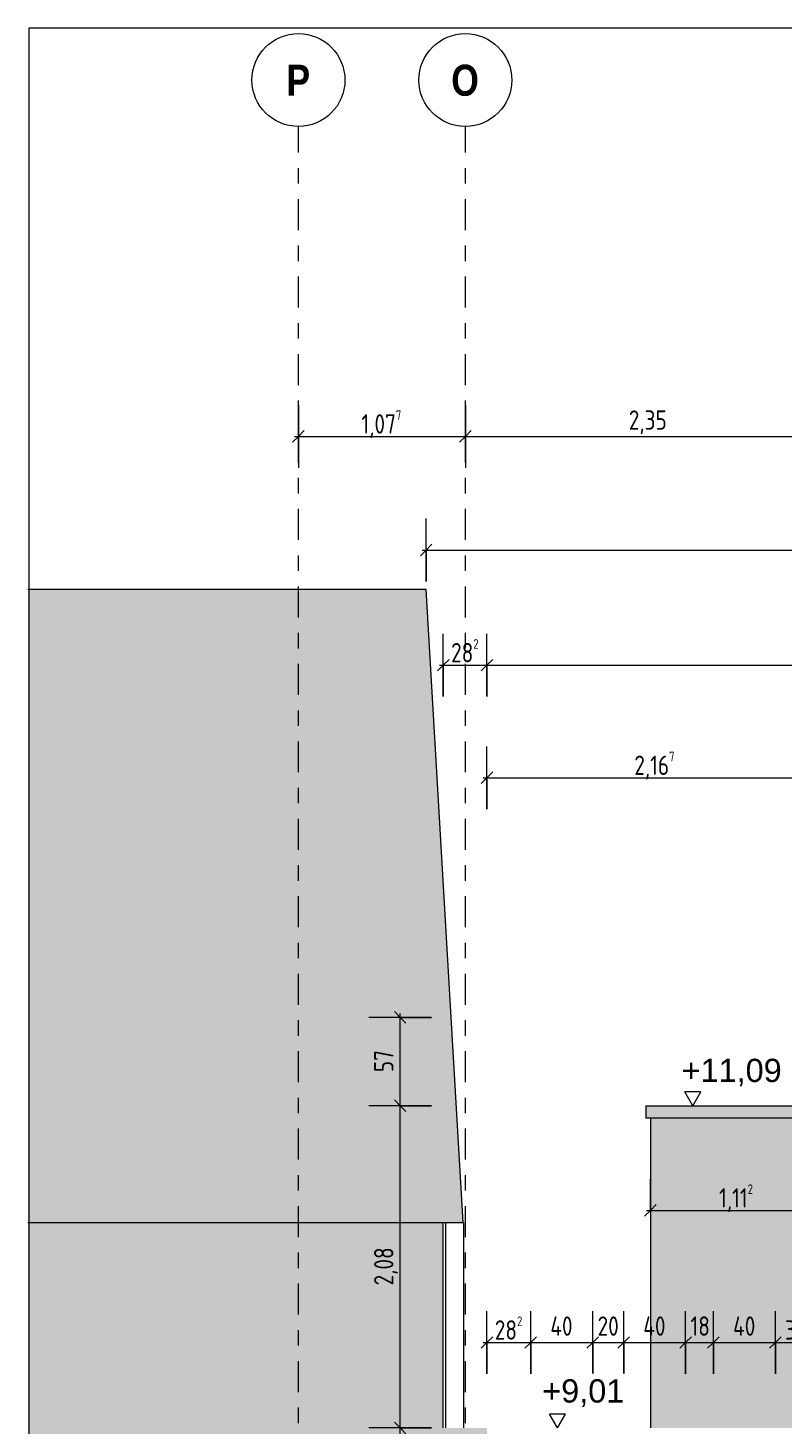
# Model space of a CAD drawing. Header units: metres. Extents: x -25 to 103, y -11 to 869.
# Tile 19 of 86: x -25.16 to -20.29, y 6.24 to 15.25. Entities that reach past the tile are written whole.
import ezdxf

# ---------------------------------------------------------------- set-up
doc = ezdxf.new("R2010")
doc.units = ezdxf.units.M
doc.header["$XCLIPFRAME"] = 2
doc.linetypes.add('_Rasterlinie_', pattern=[0.375, 0.2, -0.05, 0.075, -0.05])
for name, color, linetype, lineweight in [('A_Bem', 7, 'Continuous', 5), ('A_Bem-50', 7, 'Continuous', 5), ('A_Detailelemente', 7, 'Continuous', 9), ('A_Geschossdecken', 7, 'Continuous', 5), ('A_Hoehenkoten', 124, 'Continuous', 5), ('A_Körper_Form', 7, 'Continuous', 5), ('A_Linien_Feine Linien', 7, 'Continuous', 5), ('A_Raster', 128, 'Continuous', 5), ('A_Scan-Pixelbild', 213, 'Continuous', 5), ('A_Wand', 244, 'Continuous', 5), ('A_Wände_Oberflächenschraffur', 244, 'Continuous', 5)]:
    doc.layers.add(name, color=color, linetype=linetype, lineweight=lineweight)
doc.styles.add('Arial', font='arial.ttf', dxfattribs={"height": 0.15})
doc.styles.add('Arial Narrow_B', font='txt', dxfattribs={"height": 0.2})
doc.styles.add('ISOCPEUR', font='isocpeur.ttf', dxfattribs={"width": 0.8, "height": 0.125})
doc.dimstyles.new('BLB-Standard_2_5_Aussen', dxfattribs={"dimscale": 0.3048, "dimtxt": 0.124498, "dimasz": 0.246063, "dimexe": 0.66437, "dimexo": 0.0625, "dimgap": 0.016404, "dimtad": 1, "dimrnd": 0.001, "dimzin": 0, "dimdsep": 46, "dimtxsty": 'ISOCPEUR', "dimblk1": 'OBLIQUE', "dimblk2": 'OBLIQUE', "dimsah": 1, "dimcen": 0.09, "dimdle": 0.082021, "dimazin": 0, "dimtfac": 1, "dimtdec": 4, "dimtix": 1, "dimtmove": 0, "dimatfit": 3, "dimfxl": 0.66437, "dimfxlon": 1, "dimtvp": 1, "dimtolj": 1, "dimtzin": 0, "dimarcsym": 2})
doc.dimstyles.new('BLB-Standard_2_5_Aussen_1', dxfattribs={"dimscale": 0.3048, "dimtxt": 0.124498, "dimasz": 0.246063, "dimexe": 0.66437, "dimexo": 0.0625, "dimgap": 0.016404, "dimtad": 1, "dimdec": 1, "dimlfac": 100, "dimrnd": 0.1, "dimdsep": 46, "dimtxsty": 'ISOCPEUR', "dimblk1": 'OBLIQUE', "dimblk2": 'OBLIQUE', "dimsah": 1, "dimcen": 0.09, "dimdle": 0.082021, "dimazin": 0, "dimtfac": 1, "dimtdec": 4, "dimtix": 1, "dimtmove": 0, "dimatfit": 3, "dimfxl": 0.66437, "dimfxlon": 1, "dimtvp": 1, "dimtolj": 1, "dimtzin": 0, "dimarcsym": 2})
picture_1 = doc.add_image_def('image1.jpg', size_in_pixel=(1792, 564))

# ---------------------------------------------------------------- blocks, each defined once
blk = doc.blocks.new('DIMBLOCK58-Ansicht Belderberg')
at = {"layer": 'A_Bem-50'}
for p, q in [((-22.193, 6.5642), (-22.193, 6.9692)), ((-21.9105, 6.5642), (-21.9105, 6.9692)), ((-22.218, 6.7667), (-21.9105, 6.7667)), ((-22.193, 6.7667), (-22.193, 6.5642)), ((-21.9105, 6.7667), (-21.9105, 6.5642))]:
    blk.add_line(p, q, dxfattribs=at)
at = {"layer": 'A_Bem-50', "lineweight": 9}
for p, q in [((-22.193, 6.7667), (-22.2305, 6.7292)), ((-22.193, 6.7667), (-22.1555, 6.8042)), ((-21.9105, 6.7667), (-21.948, 6.7292)), ((-21.9105, 6.7667), (-21.873, 6.8042))]:
    blk.add_line(p, q, dxfattribs=at)
at = {"layer": 'A_Bem-50', "color": 0, "insert": (-22.1427, 6.935), "char_height": 0.125, "width": 0.218106, "attachment_point": 1, "line_spacing_factor": 1.149209, "style": 'ISOCPEUR'}
blk.add_mtext('28\\A2\\H0.5x;\\S2^  ;\\H2x;', dxfattribs=at)
blk = doc.blocks.new('_Oblique')
at = {"color": 0, "linetype": 'ByBlock', "lineweight": -2}
blk.add_line((-0.5, -0.5), (0.5, 0.5), dxfattribs=at)
blk = doc.blocks.new('DIMBLOCK59-Ansicht Belderberg')
at = {"layer": 'A_Bem-50'}
for p, q in [((-21.9105, 6.5642), (-21.9105, 6.9692)), ((-21.5105, 6.5642), (-21.5105, 6.9692)), ((-21.9105, 6.7667), (-21.5105, 6.7667)), ((-21.9105, 6.7667), (-21.9105, 6.5642)), ((-21.5105, 6.7667), (-21.5105, 6.5642))]:
    blk.add_line(p, q, dxfattribs=at)
at = {"layer": 'A_Bem-50', "lineweight": 9}
for p, q in [((-21.9105, 6.7667), (-21.948, 6.7292)), ((-21.9105, 6.7667), (-21.873, 6.8042)), ((-21.5105, 6.7667), (-21.548, 6.7292)), ((-21.5105, 6.7667), (-21.473, 6.8042))]:
    blk.add_line(p, q, dxfattribs=at)
at = {"layer": 'A_Bem-50', "color": 0, "insert": (-21.784, 6.935), "char_height": 0.125, "width": 0.176277, "attachment_point": 1, "line_spacing_factor": 1.149209, "style": 'ISOCPEUR'}
blk.add_mtext('40', dxfattribs=at)
blk = doc.blocks.new('DIMBLOCK60-Ansicht Belderberg')
at = {"layer": 'A_Bem-50'}
for p, q in [((-21.5105, 6.5642), (-21.5105, 6.9692)), ((-21.3105, 6.5642), (-21.3105, 6.9692)), ((-21.5105, 6.7667), (-21.3105, 6.7667)), ((-21.5105, 6.7667), (-21.5105, 6.5642)), ((-21.3105, 6.7667), (-21.3105, 6.5642))]:
    blk.add_line(p, q, dxfattribs=at)
at = {"layer": 'A_Bem-50', "lineweight": 9}
for p, q in [((-21.5105, 6.7667), (-21.548, 6.7292)), ((-21.5105, 6.7667), (-21.473, 6.8042)), ((-21.3105, 6.7667), (-21.348, 6.7292)), ((-21.3105, 6.7667), (-21.273, 6.8042))]:
    blk.add_line(p, q, dxfattribs=at)
at = {"layer": 'A_Bem-50', "color": 0, "insert": (-21.479, 6.935), "char_height": 0.125, "width": 0.164326, "attachment_point": 1, "line_spacing_factor": 1.149209, "style": 'ISOCPEUR'}
blk.add_mtext('20', dxfattribs=at)
blk = doc.blocks.new('DIMBLOCK61-Ansicht Belderberg')
at = {"layer": 'A_Bem-50'}
for p, q in [((-21.3105, 6.5642), (-21.3105, 6.9692)), ((-20.9105, 6.5642), (-20.9105, 6.9692)), ((-21.3105, 6.7667), (-20.9105, 6.7667)), ((-21.3105, 6.7667), (-21.3105, 6.5642)), ((-20.9105, 6.7667), (-20.9105, 6.5642))]:
    blk.add_line(p, q, dxfattribs=at)
at = {"layer": 'A_Bem-50', "lineweight": 9}
for p, q in [((-21.3105, 6.7667), (-21.348, 6.7292)), ((-21.3105, 6.7667), (-21.273, 6.8042)), ((-20.9105, 6.7667), (-20.948, 6.7292)), ((-20.9105, 6.7667), (-20.873, 6.8042))]:
    blk.add_line(p, q, dxfattribs=at)
at = {"layer": 'A_Bem-50', "color": 0, "insert": (-21.184, 6.935), "char_height": 0.125, "width": 0.176277, "attachment_point": 1, "line_spacing_factor": 1.149209, "style": 'ISOCPEUR'}
blk.add_mtext('40', dxfattribs=at)
blk = doc.blocks.new('DIMBLOCK62-Ansicht Belderberg')
at = {"layer": 'A_Bem-50'}
for p, q in [((-20.9105, 6.5642), (-20.9105, 6.9692)), ((-20.7309, 6.5642), (-20.7309, 6.9692)), ((-20.9105, 6.7667), (-20.7309, 6.7667)), ((-20.9105, 6.7667), (-20.9105, 6.5642)), ((-20.7309, 6.7667), (-20.7309, 6.5642))]:
    blk.add_line(p, q, dxfattribs=at)
at = {"layer": 'A_Bem-50', "lineweight": 9}
for p, q in [((-20.9105, 6.7667), (-20.948, 6.7292)), ((-20.9105, 6.7667), (-20.873, 6.8042)), ((-20.7309, 6.7667), (-20.7684, 6.7292)), ((-20.7309, 6.7667), (-20.6934, 6.8042))]:
    blk.add_line(p, q, dxfattribs=at)
at = {"layer": 'A_Bem-50', "color": 0, "insert": (-20.8793, 6.935), "char_height": 0.125, "width": 0.140424, "attachment_point": 1, "line_spacing_factor": 1.149209, "style": 'ISOCPEUR'}
blk.add_mtext('18', dxfattribs=at)
blk = doc.blocks.new('DIMBLOCK63-Ansicht Belderberg')
at = {"layer": 'A_Bem-50'}
for p, q in [((-20.7309, 6.5642), (-20.7309, 6.9692)), ((-20.3309, 6.5642), (-20.3309, 6.9692)), ((-20.7309, 6.7667), (-20.3309, 6.7667)), ((-20.7309, 6.7667), (-20.7309, 6.5642)), ((-20.3309, 6.7667), (-20.3309, 6.5642))]:
    blk.add_line(p, q, dxfattribs=at)
at = {"layer": 'A_Bem-50', "lineweight": 9}
for p, q in [((-20.7309, 6.7667), (-20.7684, 6.7292)), ((-20.7309, 6.7667), (-20.6934, 6.8042)), ((-20.3309, 6.7667), (-20.3684, 6.7292)), ((-20.3309, 6.7667), (-20.2934, 6.8042))]:
    blk.add_line(p, q, dxfattribs=at)
at = {"layer": 'A_Bem-50', "color": 0, "insert": (-20.6044, 6.935), "char_height": 0.125, "width": 0.176277, "attachment_point": 1, "line_spacing_factor": 1.149209, "style": 'ISOCPEUR'}
blk.add_mtext('40', dxfattribs=at)
blk = doc.blocks.new('DIMBLOCK64-Ansicht Belderberg')
at = {"layer": 'A_Bem-50'}
for p, q in [((-20.3309, 6.5642), (-20.3309, 6.9692)), ((-20.0259, 6.9692), (-20.0259, 6.5642)), ((-20.0259, 6.7667), (-20.0259, 6.9692)), ((-20.3309, 6.7667), (-20.0009, 6.7667)), ((-20.3309, 6.7667), (-20.3309, 6.5642))]:
    blk.add_line(p, q, dxfattribs=at)
at = {"layer": 'A_Bem-50', "lineweight": 9}
for p, q in [((-20.3309, 6.7667), (-20.3684, 6.7292)), ((-20.3309, 6.7667), (-20.2934, 6.8042)), ((-20.0259, 6.7667), (-20.0634, 6.7292)), ((-20.0259, 6.7667), (-19.9884, 6.8042))]:
    blk.add_line(p, q, dxfattribs=at)
at = {"layer": 'A_Bem-50', "color": 0, "insert": (-20.2693, 6.935), "char_height": 0.125, "width": 0.218106, "attachment_point": 1, "line_spacing_factor": 1.149209, "style": 'ISOCPEUR'}
blk.add_mtext('30\\A2\\H0.5x;\\S5^  ;\\H2x;', dxfattribs=at)
blk = doc.blocks.new('DIMBLOCK190-Ansicht Belderberg')
at = {"layer": 'A_Bem-50', "lineweight": 9}
for p, q in [((-22.7534, 6.2149), (-22.7909, 6.2524)), ((-22.7534, 6.2149), (-22.7159, 6.1774)), ((-22.7534, 5.7349), (-22.7909, 5.7724)), ((-22.7534, 5.7349), (-22.7159, 5.6974))]:
    blk.add_line(p, q, dxfattribs=at)
at = {"layer": 'A_Bem-50'}
for p, q in [((-22.5509, 6.2149), (-22.9559, 6.2149)), ((-22.7534, 5.7349), (-22.7534, 6.2149)), ((-22.7534, 6.2149), (-22.5509, 6.2149)), ((-22.5509, 5.7349), (-22.9559, 5.7349)), ((-22.7534, 5.7349), (-22.5509, 5.7349))]:
    blk.add_line(p, q, dxfattribs=at)
at = {"layer": 'A_Bem-50', "color": 0, "insert": (-22.9217, 5.9015), "char_height": 0.125, "width": 0.176277, "attachment_point": 1, "rotation": 90, "line_spacing_factor": 1.149209, "style": 'ISOCPEUR'}
blk.add_mtext('48', dxfattribs=at)
blk = doc.blocks.new('DIMBLOCK191-Ansicht Belderberg')
at = {"layer": 'A_Bem-50'}
for p, q in [((-22.5509, 8.2949), (-22.9559, 8.2949)), ((-22.7534, 6.2149), (-22.7534, 8.2949)), ((-22.7534, 8.2949), (-22.5509, 8.2949)), ((-22.5509, 6.2149), (-22.9559, 6.2149)), ((-22.7534, 6.2149), (-22.5509, 6.2149))]:
    blk.add_line(p, q, dxfattribs=at)
at = {"layer": 'A_Bem-50', "lineweight": 9}
for p, q in [((-22.7534, 8.2949), (-22.7909, 8.3324)), ((-22.7534, 8.2949), (-22.7159, 8.2574)), ((-22.7534, 6.2149), (-22.7909, 6.2524)), ((-22.7534, 6.2149), (-22.7159, 6.1774))]:
    blk.add_line(p, q, dxfattribs=at)
at = {"layer": 'A_Bem-50', "color": 0, "insert": (-22.9217, 7.1348), "char_height": 0.125, "width": 0.288318, "attachment_point": 1, "rotation": 90, "line_spacing_factor": 1.149209, "style": 'ISOCPEUR'}
blk.add_mtext('2,08', dxfattribs=at)
blk = doc.blocks.new('DIMBLOCK192-Ansicht Belderberg')
at = {"layer": 'A_Bem-50'}
for p, q in [((-22.5509, 8.8649), (-22.9559, 8.8649)), ((-22.7534, 8.2949), (-22.7534, 8.8899)), ((-22.7534, 8.8649), (-22.5509, 8.8649)), ((-22.5509, 8.2949), (-22.9559, 8.2949)), ((-22.7534, 8.2949), (-22.5509, 8.2949))]:
    blk.add_line(p, q, dxfattribs=at)
at = {"layer": 'A_Bem-50', "lineweight": 9}
for p, q in [((-22.7534, 8.8649), (-22.7909, 8.9024)), ((-22.7534, 8.8649), (-22.7159, 8.8274)), ((-22.7534, 8.2949), (-22.7909, 8.3324)), ((-22.7534, 8.2949), (-22.7159, 8.2574))]:
    blk.add_line(p, q, dxfattribs=at)
at = {"layer": 'A_Bem-50', "color": 0, "insert": (-22.9217, 8.5114), "char_height": 0.125, "width": 0.164326, "attachment_point": 1, "rotation": 90, "line_spacing_factor": 1.149209, "style": 'ISOCPEUR'}
blk.add_mtext('57', dxfattribs=at)
blk = doc.blocks.new('Höhenkoten - leer-6237472-Ansicht Belderberg')
at = {"layer": 'A_Hoehenkoten'}
for p, q in [((10.0151, 8.9549), (9.9112, 8.9549)), ((9.9632, 8.8649), (9.9112, 8.9549)), ((9.9632, 8.8649), (10.0151, 8.9549))]:
    blk.add_line(p, q, dxfattribs=at)
blk = doc.blocks.new('Raster - Raster-989695-Ansicht Belderberg')
at = {"layer": 'A_Raster', "lineweight": 9}
blk.add_circle((-19.9826, 14.915), 0.3, dxfattribs=at)
blk = doc.blocks.new('DIMBLOCK193-Ansicht Belderberg')
at = {"layer": 'A_Bem-50'}
for p, q in [((-23.4099, 12.8175), (-23.4099, 12.4125)), ((-23.4099, 12.615), (-23.4099, 12.8175)), ((-22.3326, 12.8175), (-22.3326, 12.4125)), ((-22.3326, 12.615), (-22.3326, 12.8175)), ((-23.4349, 12.615), (-22.3326, 12.615))]:
    blk.add_line(p, q, dxfattribs=at)
at = {"layer": 'A_Bem-50', "lineweight": 9}
for p, q in [((-23.4099, 12.615), (-23.3724, 12.6525)), ((-22.3326, 12.615), (-22.2951, 12.6525)), ((-23.4099, 12.615), (-23.4474, 12.5775)), ((-22.3326, 12.615), (-22.3701, 12.5775))]:
    blk.add_line(p, q, dxfattribs=at)
at = {"layer": 'A_Bem-50', "color": 0, "insert": (-23.0038, 12.7833), "char_height": 0.125, "width": 0.318195, "attachment_point": 1, "line_spacing_factor": 1.149209, "style": 'ISOCPEUR'}
blk.add_mtext('1,07\\A2\\H0.5x;\\S7^  ;\\H2x;', dxfattribs=at)
blk = doc.blocks.new('DIMBLOCK194-Ansicht Belderberg')
at = {"layer": 'A_Bem-50'}
for p, q in [((-22.3326, 12.8175), (-22.3326, 12.4125)), ((-22.3326, 12.615), (-22.3326, 12.8175)), ((-19.9826, 12.8175), (-19.9826, 12.4125)), ((-19.9826, 12.615), (-19.9826, 12.8175)), ((-22.3326, 12.615), (-19.9826, 12.615))]:
    blk.add_line(p, q, dxfattribs=at)
at = {"layer": 'A_Bem-50', "lineweight": 9}
for p, q in [((-22.3326, 12.615), (-22.2951, 12.6525)), ((-19.9826, 12.615), (-19.9451, 12.6525)), ((-22.3326, 12.615), (-22.3701, 12.5775)), ((-19.9826, 12.615), (-20.0201, 12.5775))]:
    blk.add_line(p, q, dxfattribs=at)
at = {"layer": 'A_Bem-50', "color": 0, "insert": (-21.2777, 12.7833), "char_height": 0.125, "width": 0.288318, "attachment_point": 1, "line_spacing_factor": 1.149209, "style": 'ISOCPEUR'}
blk.add_mtext('2,35', dxfattribs=at)
blk = doc.blocks.new('DIMBLOCK248-Ansicht Belderberg')
at = {"layer": 'A_Bem-50'}
for p, q in [((-21.138, 7.8219), (-21.138, 7.4169)), ((-21.138, 7.6194), (-21.138, 7.8219)), ((-20.0259, 7.8219), (-20.0259, 7.4169)), ((-20.0259, 7.6194), (-20.0259, 7.8219)), ((-21.163, 7.6194), (-20.0009, 7.6194))]:
    blk.add_line(p, q, dxfattribs=at)
at = {"layer": 'A_Bem-50', "lineweight": 9}
for p, q in [((-21.138, 7.6194), (-21.1755, 7.5819)), ((-21.138, 7.6194), (-21.1005, 7.6569)), ((-20.0259, 7.6194), (-20.0634, 7.5819)), ((-20.0259, 7.6194), (-19.9884, 7.6569))]:
    blk.add_line(p, q, dxfattribs=at)
at = {"layer": 'A_Bem-50', "color": 0, "insert": (-20.6946, 7.7877), "char_height": 0.125, "width": 0.270391, "attachment_point": 1, "line_spacing_factor": 1.149209, "style": 'ISOCPEUR'}
blk.add_mtext('1,11\\A2\\H0.5x;\\S2^  ;\\H2x;', dxfattribs=at)
blk = doc.blocks.new('DIMBLOCK249-Ansicht Belderberg')
at = {"layer": 'A_Bem-50'}
for p, q in [((-22.4748, 10.9361), (-22.4748, 11.3411)), ((-22.193, 10.9361), (-22.193, 11.3411)), ((-22.4998, 11.1386), (-22.193, 11.1386)), ((-22.4748, 11.1386), (-22.4748, 10.9361)), ((-22.193, 11.1386), (-22.193, 10.9361))]:
    blk.add_line(p, q, dxfattribs=at)
at = {"layer": 'A_Bem-50', "lineweight": 9}
for p, q in [((-22.4748, 11.1386), (-22.4373, 11.1761)), ((-22.193, 11.1386), (-22.1555, 11.1761)), ((-22.4748, 11.1386), (-22.5123, 11.1011)), ((-22.193, 11.1386), (-22.2305, 11.1011))]:
    blk.add_line(p, q, dxfattribs=at)
at = {"layer": 'A_Bem-50', "color": 0, "insert": (-22.4248, 11.3069), "char_height": 0.125, "width": 0.218106, "attachment_point": 1, "line_spacing_factor": 1.149209, "style": 'ISOCPEUR'}
blk.add_mtext('28\\A2\\H0.5x;\\S2^  ;\\H2x;', dxfattribs=at)
blk = doc.blocks.new('DIMBLOCK250-Ansicht Belderberg')
at = {"layer": 'A_Bem-50'}
for p, q in [((-22.193, 10.9361), (-22.193, 11.3411)), ((18.3462, 11.3411), (18.3462, 10.9361)), ((18.3462, 11.1386), (18.3462, 11.3411)), ((-22.193, 11.1386), (18.3712, 11.1386)), ((-22.193, 11.1386), (-22.193, 10.9361))]:
    blk.add_line(p, q, dxfattribs=at)
at = {"layer": 'A_Bem-50', "lineweight": 9}
for p, q in [((-22.193, 11.1386), (-22.1555, 11.1761)), ((18.3462, 11.1386), (18.3837, 11.1761)), ((-22.193, 11.1386), (-22.2305, 11.1011)), ((18.3462, 11.1386), (18.3087, 11.1011))]:
    blk.add_line(p, q, dxfattribs=at)
at = {"layer": 'A_Bem-50', "color": 0, "insert": (-2.1052, 11.3069), "char_height": 0.125, "width": 0.436211, "attachment_point": 1, "line_spacing_factor": 1.149209, "style": 'ISOCPEUR'}
blk.add_mtext('40,53\\A2\\H0.5x;\\S9^  ;\\H2x;', dxfattribs=at)
blk = doc.blocks.new('DIMBLOCK251-Ansicht Belderberg')
at = {"layer": 'A_Bem-50'}
for p, q in [((-22.193, 10.2093), (-22.193, 10.6143)), ((-20.0259, 10.2093), (-20.0259, 10.6143)), ((-22.218, 10.4118), (-20.0259, 10.4118)), ((-22.193, 10.4118), (-22.193, 10.2093)), ((-20.0259, 10.4118), (-20.0259, 10.2093))]:
    blk.add_line(p, q, dxfattribs=at)
at = {"layer": 'A_Bem-50', "lineweight": 9}
for p, q in [((-22.193, 10.4118), (-22.2305, 10.3743)), ((-22.193, 10.4118), (-22.1555, 10.4493)), ((-20.0259, 10.4118), (-20.0634, 10.3743)), ((-20.0259, 10.4118), (-19.9884, 10.4493))]:
    blk.add_line(p, q, dxfattribs=at)
at = {"layer": 'A_Bem-50', "color": 0, "insert": (-21.2421, 10.5801), "char_height": 0.125, "width": 0.318195, "attachment_point": 1, "line_spacing_factor": 1.149209, "style": 'ISOCPEUR'}
blk.add_mtext('2,16\\A2\\H0.5x;\\S7^  ;\\H2x;', dxfattribs=at)
blk = doc.blocks.new('DIMBLOCK254-Ansicht Belderberg')
at = {"layer": 'A_Bem-50'}
for p, q in [((-22.5854, 11.6793), (-22.5854, 12.0843)), ((18.3462, 12.0843), (18.3462, 11.6793)), ((18.3462, 11.8818), (18.3462, 12.0843)), ((-22.6104, 11.8818), (18.3712, 11.8818)), ((-22.5854, 11.8818), (-22.5854, 11.6793))]:
    blk.add_line(p, q, dxfattribs=at)
at = {"layer": 'A_Bem-50', "lineweight": 9}
for p, q in [((-22.5854, 11.8818), (-22.5479, 11.9193)), ((18.3462, 11.8818), (18.3837, 11.9193)), ((-22.5854, 11.8818), (-22.6229, 11.8443)), ((18.3462, 11.8818), (18.3087, 11.8443))]:
    blk.add_line(p, q, dxfattribs=at)
at = {"layer": 'A_Bem-50', "color": 0, "insert": (-2.3014, 12.0501), "char_height": 0.125, "width": 0.436211, "attachment_point": 1, "line_spacing_factor": 1.149209, "style": 'ISOCPEUR'}
blk.add_mtext('40,93\\A2\\H0.5x;\\S2^  ;\\H2x;', dxfattribs=at)

msp = doc.modelspace()

# ---------------------------------------------------------------- hatches: boundary and pattern name
at = {"layer": 'A_Detailelemente'}
for points in [[(-22.4748, 7.5412), (-22.3459, 7.5412), (-22.5854, 11.6272), (-25.1563, 11.6272), (-25.1563, 7.5412), (-22.7324, 7.5412)], [(-22.193, -3.612), (-22.193, 6.2149), (-22.4748, 6.2149), (-22.4748, 7.5412), (-25.1563, 7.5412), (-25.1563, -3.5691), (-22.6358, -3.6039), (-22.2968, -3.6101)]]:
    msp.add_hatch(color=254, dxfattribs=at).paths.add_polyline_path(points, flags=0)
at = {"layer": 'A_Geschossdecken'}
msp.add_hatch(color=8, dxfattribs=at).paths.add_polyline_path([(-20.0259, 8.2149), (-20.0259, 8.2949), (-21.168, 8.2949), (-21.168, 8.2149), (-21.138, 8.2149)], flags=0)
at = {"layer": 'A_Wände_Oberflächenschraffur'}
h = msp.add_hatch(color=57, dxfattribs=at)
h.paths.add_polyline_path([(-20.6892, 2.3549), (-20.3309, 2.3549), (-20.3309, 2.5849), (-20.7309, 2.5849), (-20.7309, 2.4113), (-20.6892, 2.4088), (-20.6892, 2.3755)], flags=0)
h.paths.add_polyline_path([(-20.9186, 2.4728), (-20.9186, 2.5849), (-21.138, 2.5849), (-21.138, 2.516), (-21.0926, 2.5136), (-21.0737, 2.5114), (-21.0472, 2.5074), (-21.0026, 2.4985), (-20.9455, 2.4824), (-20.934, 2.4788), (-20.9223, 2.4742)], flags=0)
h.paths.add_polyline_path([(-20.9186, 2.7849), (-20.9186, 3.2249), (-21.138, 3.2249), (-21.138, 2.7849)], flags=0)
h.paths.add_polyline_path([(-20.6736, 2.7849), (-20.3309, 2.7849), (-20.3309, 3.2249), (-20.7309, 3.2249), (-20.7309, 2.7849)], flags=0)
h.paths.add_polyline_path([(-20.6736, 3.4149), (-20.3309, 3.4149), (-20.3309, 3.8549), (-20.7309, 3.8549), (-20.7309, 3.4149)], flags=0)
h.paths.add_polyline_path([(-20.9186, 3.4149), (-20.9186, 3.8549), (-21.138, 3.8549), (-21.138, 3.4149)], flags=0)
h.paths.add_polyline_path([(-20.3642, 4.0349), (-20.3309, 4.0349), (-20.3309, 4.4749), (-20.7309, 4.4749), (-20.7309, 4.0349), (-20.4113, 4.0349)], flags=0)
h.paths.add_polyline_path([(-21.138, 4.0349), (-20.9186, 4.0349), (-20.9186, 4.4749), (-21.138, 4.4749)], flags=0)
h.paths.add_polyline_path([(-21.138, 4.6649), (-20.9186, 4.6649), (-20.9186, 5.1049), (-21.138, 5.1049), (-21.138, 4.7087)], flags=0)
h.paths.add_polyline_path([(-20.3309, 4.6649), (-20.3309, 5.1049), (-20.7309, 5.1049), (-20.7309, 4.6649), (-20.4359, 4.6649)], flags=0)
h.paths.add_polyline_path([(-20.3309, 5.2949), (-20.3309, 5.7349), (-20.7309, 5.7349), (-20.7309, 5.2949), (-20.5409, 5.2949)], flags=0)
h.paths.add_polyline_path([(-20.9105, 5.2949), (-20.9105, 5.7349), (-21.138, 5.7349), (-21.138, 5.2949), (-20.9186, 5.2949)], flags=0)
h.paths.add_polyline_path([(-21.138, 6.2149), (-20.0259, 6.2149), (-20.0259, 8.2149), (-21.138, 8.2149), (-21.138, 7.1434)], flags=0)

# ---------------------------------------------------------------- linework, layer by layer
at = {"layer": 'A_Geschossdecken', "color": 250, "lineweight": 9}
for p, q in [((-21.168, 8.2949), (-20.0259, 8.2949)), ((-21.168, 8.2949), (-21.168, 8.2149)), ((-20.0259, 8.2149), (-21.168, 8.2149))]:
    msp.add_line(p, q, dxfattribs=at)
at = {"layer": 'A_Körper_Form', "color": 253, "lineweight": 9}
for p, q in [((-22.4599, 7.5412), (-22.4599, 6.2149)), ((-22.3459, 7.5412), (-22.3447, 7.5412)), ((-22.3447, 7.5412), (-22.3447, 6.2149))]:
    msp.add_line(p, q, dxfattribs=at)
at = {"layer": 'A_Linien_Feine Linien'}
for p, q in [((-22.5854, 11.6272), (-25.1563, 11.6272)), ((-22.3459, 7.5412), (-22.5854, 11.6272)), ((-25.1563, 7.5412), (-22.3459, 7.5412)), ((-22.4748, 6.2149), (-22.4748, 7.5412))]:
    msp.add_line(p, q, dxfattribs=at)
at = {"layer": 'A_Raster', "linetype": '_Rasterlinie_', "lineweight": 9}
for p, q in [((-23.4099, -11.0531), (-23.4099, 14.615)), ((-22.3326, -11.0531), (-22.3326, 14.615))]:
    msp.add_line(p, q, dxfattribs=at)
at = {"layer": 'A_Wand', "color": 250, "lineweight": 9}
msp.add_line((-21.138, 8.2149), (-21.138, 6.2149), dxfattribs=at)

# ---------------------------------------------------------------- block references
at = {"layer": 'A_Hoehenkoten'}
for p in [(-30.8267, -0.57), (-31.7016, -2.65)]:
    msp.add_blockref('Höhenkoten - leer-6237472-Ansicht Belderberg', p, dxfattribs=at)
at = {"layer": 'A_Raster', "lineweight": 9}
for p in [(-3.4273, 0), (-2.35, 0)]:
    msp.add_blockref('Raster - Raster-989695-Ansicht Belderberg', p, dxfattribs=at)

# ---------------------------------------------------------------- texts
at = {"layer": 'A_Raster', "char_height": 0.2, "attachment_point": 1, "style": 'Arial Narrow_B'}
for s, insert, width in [('\\fArial Narrow|b1|i0|c0|p34|;P', (-23.4876, 15.0142), 0.184388), ('\\fArial Narrow|b1|i0|c0|p34|;O', (-22.4236, 15.0142), 0.216456)]:
    msp.add_mtext(s, dxfattribs=dict(at, insert=insert, width=width))

# ---------------------------------------------------------------- dimensions: what is measured, and where the dimension line sits
at = {"layer": 'A_Bem'}
for base, p1, p2, text, dimstyle, override, picture, middle in [((-22.3326, 12.615), (-23.4099, 12.8175), (-22.3326, 12.8175), '\\A1;1,07\\Q;{\\A1;{\\H0.5x;\\S7^ ;}}', 'BLB-Standard_2_5_Aussen', {"dimpost": '<>', "dimfxl": 1.077327}, 'DIMBLOCK193-Ansicht Belderberg', (-22.8712, 12.695)), ((18.3462, 11.8818), (-22.5854, 11.6793), (18.3462, 12.0843), '\\A1;40,93\\Q;{\\A1;{\\H0.5x;\\S2^ ;}}', 'BLB-Standard_2_5_Aussen', {"dimpost": '<>', "dimfxl": 40.93356}, 'DIMBLOCK254-Ansicht Belderberg', (-2.1196, 11.9618)), ((-22.193, 11.1386), (-22.4748, 10.9361), (-22.193, 10.9361), '\\A1;28\\Q;{\\A1;{\\H0.5x;\\S2^ ;}}', 'BLB-Standard_2_5_Aussen_1', {"dimpost": '<>', "dimfxl": 0.281757}, 'DIMBLOCK249-Ansicht Belderberg', (-22.3339, 11.2061)), ((18.3462, 11.1386), (-22.193, 10.9361), (18.3462, 11.3411), '\\A1;40,53\\Q;{\\A1;{\\H0.5x;\\S9^ ;}}', 'BLB-Standard_2_5_Aussen', {"dimpost": '<>', "dimfxl": 40.54122}, 'DIMBLOCK250-Ansicht Belderberg', (-1.9234, 11.2186)), ((-20.0259, 10.4118), (-22.193, 10.2093), (-20.0259, 10.2093), '\\A1;2,16\\Q;{\\A1;{\\H0.5x;\\S7^ ;}}', 'BLB-Standard_2_5_Aussen', {"dimpost": '<>', "dimfxl": 2.167092}, 'DIMBLOCK251-Ansicht Belderberg', (-21.1095, 10.4918)), ((-20.0259, 7.6194), (-21.138, 7.8219), (-20.0259, 7.8219), '\\A1;1,11\\Q;{\\A1;{\\H0.5x;\\S2^ ;}}', 'BLB-Standard_2_5_Aussen', {"dimpost": '<>', "dimfxl": 1.112044}, 'DIMBLOCK248-Ansicht Belderberg', (-20.582, 7.6994)), ((-21.9105, 6.7667), (-22.193, 6.5642), (-21.9105, 6.5642), '\\A1;28\\Q;{\\A1;{\\H0.5x;\\S2^ ;}}', 'BLB-Standard_2_5_Aussen_1', {"dimpost": '<>', "dimfxl": 0.282495}, 'DIMBLOCK58-Ansicht Belderberg', (-22.0518, 6.8342)), ((-20.0259, 6.7667), (-20.3309, 6.5642), (-20.0259, 6.9692), '\\A1;30\\Q;{\\A1;{\\H0.5x;\\S5^ ;}}', 'BLB-Standard_2_5_Aussen_1', {"dimpost": '<>', "dimfxl": 0.507001}, 'DIMBLOCK64-Ansicht Belderberg', (-20.1784, 6.8342))]:
    dim = msp.add_linear_dim(base=base, p1=p1, p2=p2, text=text, dimstyle=dimstyle, override=override, dxfattribs=at)
    dim.commit()
    dim.dimension.update_dxf_attribs({"geometry": picture, "text_midpoint": middle})
for base, p1, p2, dimstyle, override, picture, middle in [((-19.9826, 12.615), (-22.3326, 12.8175), (-19.9826, 12.8175), 'BLB-Standard_2_5_Aussen', {"dimpost": '<>', "dimfxl": 2.35}, 'DIMBLOCK194-Ansicht Belderberg', (-21.1576, 12.6825)), ((-21.5105, 6.7667), (-21.9105, 6.5642), (-21.5105, 6.5642), 'BLB-Standard_2_5_Aussen_1', {"dimpost": '<>', "dimfxl": 0.4}, 'DIMBLOCK59-Ansicht Belderberg', (-21.7105, 6.8342)), ((-21.3105, 6.7667), (-21.5105, 6.5642), (-21.3105, 6.5642), 'BLB-Standard_2_5_Aussen_1', {"dimpost": '<>', "dimfxl": 0.2}, 'DIMBLOCK60-Ansicht Belderberg', (-21.4105, 6.8342)), ((-20.9105, 6.7667), (-21.3105, 6.5642), (-20.9105, 6.5642), 'BLB-Standard_2_5_Aussen_1', {"dimpost": '<>', "dimfxl": 0.4}, 'DIMBLOCK61-Ansicht Belderberg', (-21.1105, 6.8342)), ((-20.7309, 6.7667), (-20.9105, 6.5642), (-20.7309, 6.5642), 'BLB-Standard_2_5_Aussen_1', {"dimpost": '<>', "dimfxl": 0.179598}, 'DIMBLOCK62-Ansicht Belderberg', (-20.8207, 6.8342)), ((-20.3309, 6.7667), (-20.7309, 6.5642), (-20.3309, 6.5642), 'BLB-Standard_2_5_Aussen_1', {"dimpost": '<>', "dimfxl": 0.4}, 'DIMBLOCK63-Ansicht Belderberg', (-20.5309, 6.8342))]:
    dim = msp.add_linear_dim(base=base, p1=p1, p2=p2, dimstyle=dimstyle, override=override, dxfattribs=at)
    dim.commit()
    dim.dimension.update_dxf_attribs({"geometry": picture, "text_midpoint": middle})
for base, p1, p2, dimstyle, override, picture, middle in [((-22.7534, 8.8649), (-22.5509, 8.2949), (-22.5509, 8.8649), 'BLB-Standard_2_5_Aussen_1', {"dimpost": '<>', "dimfxl": 0.57}, 'DIMBLOCK192-Ansicht Belderberg', (-22.8209, 8.5799)), ((-22.7534, 8.2949), (-22.5509, 6.2149), (-22.5509, 8.2949), 'BLB-Standard_2_5_Aussen', {"dimpost": '<>', "dimfxl": 2.08}, 'DIMBLOCK191-Ansicht Belderberg', (-22.8209, 7.2549)), ((-22.7534, 6.2149), (-22.5509, 5.7349), (-22.5509, 6.2149), 'BLB-Standard_2_5_Aussen_1', {"dimpost": '<>', "dimfxl": 0.48}, 'DIMBLOCK190-Ansicht Belderberg', (-22.8209, 5.9749))]:
    dim = msp.add_linear_dim(base=base, p1=p1, p2=p2, angle=90, dimstyle=dimstyle, override=override, dxfattribs=at)
    dim.commit()
    dim.dimension.update_dxf_attribs({"geometry": picture, "text_midpoint": middle})

# ---------------------------------------------------------------- pictures from other files: only their frames are drawn
at = {"layer": 'A_Scan-Pixelbild'}
image = msp.add_image(picture_1, insert=(-16.804, -1.7903), size_in_units=(29.5805, 8.0304), dxfattribs=at)
image.set_boundary_path([(-505.954, 1190.48), (-505.954, -633.421), (2390.651, -633.421), (2390.651, 1190.48), (-505.954, 1190.48)])
image.dxf.flags = 15

# ---------------------------------------------------------------- next in the draw order: texts
at = {"layer": 'A_Hoehenkoten', "char_height": 0.15, "attachment_point": 1, "line_spacing_factor": 0.941778, "style": 'Arial', "bg_fill": 3, "box_fill_scale": 1.25, "bg_fill_color": 256, "bg_fill_true_color": 13158600, "bg_fill_transparency": 0}
for s, insert, width in [('+11,09', (-20.9369, 8.5979), 0.773094), ('+9,01', (-21.8364, 6.529), 0.633533)]:
    msp.add_mtext(s, dxfattribs=dict(at, insert=insert, width=width))

doc.saveas('drawing.dxf')
